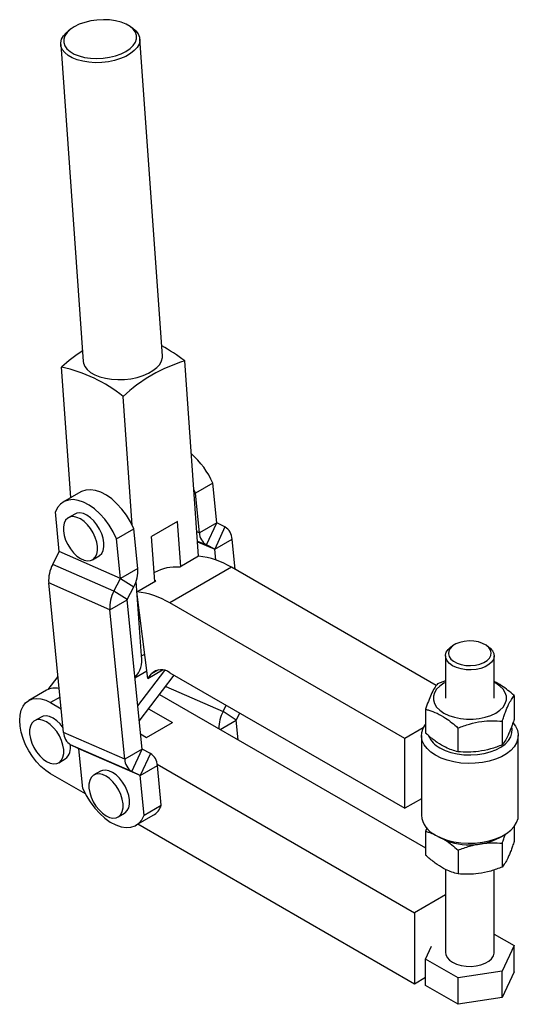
# Model space of a CAD drawing. Extents: x 67 to 384, y 32 to 285.
# Tile 3 of 3: x 302 to 384, y 100 to 261. Entities that reach past the tile are written whole.
import ezdxf

# ---------------------------------------------------------------- set-up
doc = ezdxf.new("R2010")
doc.units = 0
doc.linetypes.add('SLD-SÓLIDA', pattern=[0])
doc.layers.get('0').update_dxf_attribs({"linetype": 'CONTINUOUS'})

msp = doc.modelspace()

# ---------------------------------------------------------------- linework, layer by layer
at = {"color": 7, "linetype": 'SLD-SÓLIDA'}
for p, q in [((310.751295, 259.866067), (310.377973, 259.576274)), ((320.5682, 260.300198), (320.157659, 260.534305)), ((325.795762, 206.359387), (322.106571, 258.28984)), ((309.139252, 257.368629), (312.828443, 205.438176)), ((331.732409, 173.525541), (329.459167, 205.524569)), ((310.80876, 183.135335), (309.290354, 204.508996)), ((320.854726, 178.601041), (319.356379, 199.692353)), ((334.045855, 185.501842), (331.217428, 183.869025)), ((334.691648, 179.006432), (334.045855, 185.501842)), ((312.40873, 184.058978), (309.580303, 182.426162)), ((330.957515, 184.433257), (331.217428, 183.869025)), ((331.863221, 177.373616), (331.217428, 183.869025)), ((308.903334, 174.287468), (308.25754, 180.782877)), ((311.445381, 180.444235), (310.38472, 179.831929)), ((328.276808, 179.231577), (324.034167, 176.782353)), ((328.802336, 171.834046), (328.276808, 179.231577)), ((318.286212, 176.403994), (321.114639, 178.03681)), ((321.760433, 171.541401), (321.114639, 178.03681)), ((334.691648, 179.006432), (331.863221, 177.373616)), ((333.015646, 175.372283), (334.694522, 179.001441)), ((336.049158, 178.323685), (334.370282, 174.694527)), ((336.049158, 178.323685), (334.694522, 179.001441)), ((318.932006, 169.908584), (318.286212, 176.403994)), ((324.559695, 169.384821), (324.034167, 176.782353)), ((334.373156, 174.689536), (337.201583, 176.322352)), ((337.692781, 171.381873), (337.201583, 176.322352)), ((307.821589, 172.196569), (308.901711, 174.279881)), ((318.930383, 169.900997), (308.901711, 174.279881)), ((318.932006, 169.908584), (308.903334, 174.287468)), ((334.370282, 174.694527), (333.015646, 175.372283)), ((334.549899, 172.911848), (334.373156, 174.689536)), ((314.353148, 172.957666), (315.413808, 173.569972)), ((331.732409, 173.525541), (328.625559, 171.731995)), ((317.850261, 167.817685), (307.821589, 172.196569)), ((321.760433, 171.541401), (318.932006, 169.908584)), ((337.109416, 171.7186), (327.006628, 165.886385)), ((370.663959, 152.350387), (337.109416, 171.7186)), ((317.850261, 167.817685), (318.930383, 169.900997)), ((318.930383, 169.900997), (321.109472, 168.498995)), ((322.376068, 157.186063), (321.505092, 169.446243)), ((321.629621, 167.693326), (324.736472, 169.486872)), ((324.504174, 170.865224), (324.456482, 170.837691)), ((324.736472, 169.486872), (324.551625, 169.498423)), ((317.1993, 164.77528), (307.170628, 169.154164)), ((309.606477, 144.654338), (307.170628, 169.154164)), ((320.02935, 166.415683), (317.850261, 167.817685)), ((320.02935, 166.415683), (321.109472, 168.498995)), ((317.1993, 164.77528), (320.027727, 166.408096)), ((322.463576, 141.90827), (320.027727, 166.408096)), ((323.432593, 153.512522), (321.629621, 167.693326)), ((319.635148, 140.275454), (317.1993, 164.77528)), ((365.504668, 143.664707), (327.006628, 165.886385)), ((373.692368, 159.059133), (373.338735, 158.854868)), ((378.997037, 158.855173), (378.643382, 159.0594)), ((372.167974, 157.222508), (372.168348, 150.281696)), ((380.168348, 150.282127), (380.167974, 157.22294)), ((323.432593, 153.512522), (325.835996, 154.899977)), ((308.691873, 153.853441), (307.052859, 151.710631)), ((321.298263, 153.629009), (323.272853, 154.768915)), ((321.753605, 149.04917), (326.169085, 154.82187)), ((322.003432, 146.536405), (327.737471, 154.032959)), ((323.432593, 153.512522), (323.992811, 154.244939)), ((327.007245, 154.454458), (365.505284, 132.23278)), ((372.168197, 153.094774), (370.861159, 152.635542)), ((306.82591, 151.595297), (303.895836, 149.903801)), ((325.33914, 150.897435), (368.919803, 125.738854)), ((383.418194, 150.693744), (383.418404, 146.805634)), ((307.467421, 149.550128), (309.220331, 148.538195)), ((323.544132, 148.550681), (327.442404, 146.300256)), ((335.727259, 148.098811), (336.254921, 149.116552)), ((368.918578, 148.450508), (368.918788, 144.562398)), ((305.911891, 147.187308), (304.851231, 146.575002)), ((337.906349, 146.696809), (335.727259, 148.098811)), ((337.906349, 146.696809), (338.491552, 147.825534)), ((323.199763, 143.851031), (327.442404, 146.300256)), ((338.225982, 143.45802), (337.904725, 146.689222)), ((368.535785, 145.414533), (365.504668, 143.664707)), ((374.225806, 145.387092), (374.226016, 141.498982)), ((381.475614, 146.50871), (381.475824, 142.6206)), ((319.635148, 140.275454), (309.606477, 144.654338)), ((322.213832, 144.420198), (323.199763, 143.851031)), ((365.505284, 132.23278), (365.504668, 143.664707)), ((368.231178, 144.157237), (368.231883, 131.092177)), ((384.106883, 131.093033), (384.106178, 144.158092)), ((320.787574, 138.274122), (310.758902, 142.653005)), ((312.113537, 141.975249), (310.758902, 142.653005)), ((322.142209, 137.596365), (312.113537, 141.975249)), ((322.145083, 137.591374), (312.116411, 141.970258)), ((312.762205, 135.474848), (312.116411, 141.970258)), ((322.463576, 141.90827), (319.635148, 140.275454)), ((320.787574, 138.274122), (322.466449, 141.90328)), ((323.821085, 141.225523), (322.142209, 137.596365)), ((323.821085, 141.225523), (322.466449, 141.90328)), ((308.819658, 139.70074), (309.880318, 140.313046)), ((322.145083, 137.591374), (324.97351, 139.22419)), ((324.942485, 139.461988), (367.116297, 115.115565)), ((325.619304, 132.728781), (324.97351, 139.22419)), ((313.188785, 134.580928), (307.467421, 137.883801)), ((315.634609, 138.30887), (314.573949, 137.696564)), ((322.142209, 137.596365), (320.787574, 138.274122)), ((322.790877, 131.095965), (322.145083, 137.591374)), ((322.790877, 131.095965), (325.619304, 132.728781)), ((368.231736, 133.806727), (365.505284, 132.23278)), ((318.542376, 130.822301), (319.603037, 131.434607)), ((321.468114, 129.45268), (324.296541, 131.085496)), ((367.116297, 103.449238), (321.770124, 129.627027)), ((383.419352, 129.227542), (383.419482, 126.799762)), ((369.12642, 129.04184), (368.919657, 128.444635)), ((368.919657, 128.444635), (368.919867, 124.556525)), ((370.555461, 127.853213), (371.262771, 127.44476)), ((381.076387, 127.445289), (381.783653, 127.853819)), ((381.476693, 126.502838), (381.476902, 122.614728)), ((374.226885, 125.381219), (374.227094, 121.493109)), ((372.16986, 122.233959), (372.170593, 108.636818)), ((380.170593, 108.63725), (380.169864, 122.164452)), ((372.170087, 118.033055), (367.116297, 115.115565)), ((367.116297, 115.115565), (367.116297, 103.449238)), ((380.170432, 111.634586), (383.420401, 109.758652)), ((383.420401, 109.758652), (381.477821, 105.573618)), ((383.420634, 105.430851), (383.420401, 109.758652)), ((368.920785, 107.515415), (369.908532, 109.643387)), ((374.228013, 104.452), (368.920785, 107.515415)), ((368.921018, 103.187614), (368.920785, 107.515415)), ((381.477821, 105.573618), (374.228013, 104.452)), ((381.478054, 101.245817), (381.477821, 105.573618)), ((383.420634, 105.430851), (381.478054, 101.245817)), ((368.920948, 104.491041), (367.116297, 103.449238)), ((374.228246, 100.124199), (374.228013, 104.452)), ((374.228246, 100.124199), (368.921018, 103.187614)), ((381.478054, 101.245817), (374.228246, 100.124199))]:
    msp.add_line(p, q, dxfattribs=at)
at = {"color": 8, "linetype": 'SLD-SÓLIDA'}
for p, q in [((331.4461, 177.555747), (331.863221, 177.373616)), ((331.555936, 176.009646), (333.015646, 175.372283)), ((331.562261, 175.920611), (334.370282, 174.694527)), ((331.562535, 175.916755), (334.373156, 174.689536)), ((322.376068, 157.186063), (322.925226, 157.503085)), ((325.160831, 154.919222), (323.992811, 154.244939)), ((326.335237, 152.19971), (335.727259, 148.098811)), ((309.030035, 150.452206), (307.467421, 149.550128)), ((335.266747, 145.16635), (337.904725, 146.689222))]:
    msp.add_line(p, q, dxfattribs=at)
at = {"color": 7, "linetype": 'SLD-SÓLIDA', "flags": 128}
for points in [[(311.350137, 255.804191), (312.148638, 255.490156), (313.051788, 255.260081), (314.032144, 255.120957), (315.059919, 255.077011), (316.103885, 255.129578), (317.132322, 255.277062), (318.11398, 255.51498), (319.019032, 255.836105), (319.81998, 256.230679), (320.492486, 256.686712), (321.016117, 257.190349), (321.374962, 257.726286), (321.558119, 258.27824), (321.560022, 258.82944), (321.380613, 259.363138), (321.025344, 259.863117), (320.505009, 260.314186), (319.835418, 260.70264), (319.036917, 261.016675), (318.133767, 261.246751), (317.153411, 261.385875), (316.125636, 261.429821), (315.08167, 261.377253), (314.053234, 261.22977), (313.071576, 260.991851), (312.166523, 260.670726), (311.365575, 260.276153), (310.693069, 259.820119), (310.169438, 259.316483), (309.810593, 258.780545), (309.627436, 258.228591), (309.625533, 257.677391), (309.804942, 257.143694), (310.160211, 256.643714), (310.680546, 256.192645), (311.350137, 255.804191)], [(320.5682, 260.300198), (320.910176, 260.085697), (321.457023, 259.627283), (321.84473, 259.119823), (322.062723, 258.577159), (322.105054, 258.014093), (321.97057, 257.445985), (321.662937, 256.888331), (321.190549, 256.356342), (320.56629, 255.864531), (319.807189, 255.426311), (318.933951, 255.053636), (317.970397, 254.756673), (316.94281, 254.543521), (315.879219, 254.419995), (314.808637, 254.389464), (313.760266, 254.452761), (312.762703, 254.608159), (311.84316, 254.85142), (311.026718, 255.175908)], [(311.026718, 255.175908), (310.335648, 255.572772), (309.788801, 256.031186), (309.401093, 256.538647), (309.183101, 257.081311), (309.140769, 257.644376), (309.275254, 258.212484), (309.582886, 258.770138), (310.055274, 259.302127), (310.377973, 259.576274)], [(312.828443, 205.438176), (312.872291, 205.150857), (313.090284, 204.608193), (313.477992, 204.100733), (314.024839, 203.642319), (314.715908, 203.245455), (315.53235, 202.920967), (316.451894, 202.677706), (317.449457, 202.522308), (318.497827, 202.459011), (319.56841, 202.489542), (320.632, 202.613068), (321.659588, 202.826219), (322.623142, 203.123183), (323.496379, 203.495857), (324.255481, 203.934077), (324.87974, 204.425889), (325.352128, 204.957878), (325.65976, 205.515532), (325.794245, 206.08364), (325.795762, 206.359387)], [(321.114639, 178.03681), (320.563456, 179.163736), (319.909108, 180.240203), (319.16784, 181.239487), (318.358057, 182.136778), (317.499861, 182.9098), (316.614558, 183.539363), (315.724128, 184.009835), (314.850676, 184.309538), (314.015887, 184.43103), (313.240487, 184.371296), (312.543724, 184.131817), (312.40873, 184.058978)], [(318.286212, 176.403994), (317.735029, 177.53092), (317.080681, 178.607387), (316.339413, 179.606671), (315.52963, 180.503962), (314.671433, 181.276984), (313.786131, 181.906547), (312.895701, 182.377019), (312.022249, 182.676722), (311.18746, 182.798214), (310.412059, 182.738479), (309.715297, 182.499001), (309.114471, 182.085725), (308.624497, 181.50891), (308.25754, 180.782877)], [(312.368934, 173.154151), (312.952403, 172.888137), (313.510371, 172.775382), (314.018454, 172.820812), (314.454444, 173.022442), (314.799287, 173.371461), (315.037913, 173.852614), (315.159891, 174.444872), (315.159891, 175.122352), (315.037913, 175.855443), (314.799287, 176.612107), (314.454444, 177.359274), (314.018454, 178.064288), (313.510371, 178.696337), (312.952403, 179.227798), (312.368934, 179.635443), (311.785465, 179.901457), (311.227497, 180.014213), (310.719415, 179.968782), (310.283425, 179.767152), (309.938581, 179.418133), (309.699956, 178.93698), (309.577977, 178.344722), (309.577977, 177.667242), (309.699956, 176.934151), (309.938581, 176.177487), (310.283425, 175.430321), (310.719415, 174.725306), (311.227497, 174.093257), (311.785465, 173.561796), (312.368934, 173.154151)], [(315.413808, 173.569972), (315.515104, 173.634748), (315.859947, 173.983767), (316.098573, 174.46492), (316.220551, 175.057178), (316.220551, 175.734658), (316.098573, 176.46775), (315.859947, 177.224413), (315.515104, 177.97158), (315.079114, 178.676594), (314.571032, 179.308643), (314.013063, 179.840104), (313.429594, 180.24775), (312.846126, 180.513763), (312.288157, 180.626519), (311.780075, 180.581088), (311.445381, 180.444235)], [(377.20325, 154.992432), (376.377318, 154.916889), (375.542236, 154.942122), (374.734502, 155.067029), (373.989418, 155.28615), (373.339547, 155.589908), (372.813292, 155.965028), (372.433652, 156.395116), (372.217221, 156.861374), (372.173456, 157.343425), (372.304271, 157.8202), (372.603948, 158.270863), (373.05939, 158.675718), (373.338735, 158.854868)], [(377.073819, 155.679501), (377.803392, 155.844816), (378.450958, 156.099697), (378.984044, 156.431365), (379.37592, 156.823188), (379.606935, 157.255519), (379.665504, 157.706677), (379.548692, 158.154042), (379.262356, 158.575179), (378.820853, 158.948972), (378.246323, 159.256676), (377.567574, 159.482863), (376.818643, 159.616189), (376.037083, 159.649971), (375.262085, 159.582513), (374.532512, 159.417199), (373.884946, 159.162317), (373.35186, 158.830649), (372.959984, 158.438826), (372.728969, 158.006496), (372.6704, 157.555337), (372.787212, 157.107973), (373.073548, 156.686835), (373.515051, 156.313043), (374.089581, 156.005338), (374.76833, 155.779152), (375.517261, 155.645825), (376.298821, 155.612044), (377.073819, 155.679501)], [(378.997037, 158.855173), (379.522656, 158.48042), (379.902296, 158.050332), (380.118727, 157.584074), (380.162492, 157.102024), (380.031677, 156.625248), (379.732, 156.174585), (379.276558, 155.769731), (378.685256, 155.428379), (377.983936, 155.165449), (377.20325, 154.992432)], [(372.168209, 152.863244), (371.925707, 152.730831), (371.253436, 152.268323), (370.730501, 151.745459), (370.372793, 151.178125), (370.19118, 150.583561), (370.19118, 149.979832), (370.372793, 149.38528), (370.730501, 148.817973), (371.253436, 148.295146), (371.925707, 147.832687), (372.72689, 147.444646), (373.632639, 147.142813), (374.615434, 146.936361), (375.645414, 146.831562), (376.691283, 146.831599), (377.721262, 146.936473), (378.704058, 147.142996), (379.609807, 147.444893), (380.410989, 147.832992), (381.08326, 148.2955), (381.606195, 148.818364), (381.963903, 149.385697), (382.145516, 149.980261), (382.145516, 150.583991), (381.963903, 151.178542), (381.606195, 151.74585), (381.08326, 152.268676), (380.410989, 152.731136), (380.168209, 152.863675)], [(307.467421, 137.883801), (306.677209, 138.411797), (305.906454, 139.070424), (305.174136, 139.843463), (304.498286, 140.711882), (303.895546, 141.654295), (303.380757, 142.647498), (302.966596, 143.667035), (302.66326, 144.687801), (302.478218, 145.684663), (302.416027, 146.633073), (302.478218, 147.509678), (302.66326, 148.292895), (302.966596, 148.963437), (303.380757, 149.504793), (303.895546, 149.903634), (304.498286, 150.150138), (305.174136, 150.238237), (305.906454, 150.16576), (306.677209, 149.934492), (307.467421, 149.550128)], [(309.527902, 145.444646), (309.037542, 146.051717), (308.479573, 146.583178), (307.896105, 146.990823), (307.312636, 147.256837), (306.754667, 147.369592), (306.246585, 147.324162), (305.911891, 147.187308)], [(306.835444, 139.897225), (307.418913, 139.631211), (307.976882, 139.518456), (308.484964, 139.563886), (308.920954, 139.765516), (309.265797, 140.114535), (309.504423, 140.595688), (309.626401, 141.187946), (309.626401, 141.865426), (309.504423, 142.598517), (309.265797, 143.355181), (308.920954, 144.102348), (308.484964, 144.807362), (307.976882, 145.439411), (307.418913, 145.970872), (306.835444, 146.378517), (306.251976, 146.644531), (305.694007, 146.757286), (305.185925, 146.711856), (304.749935, 146.510226), (304.405091, 146.161207), (304.166466, 145.680054), (304.044488, 145.087796), (304.044488, 144.410316), (304.166466, 143.677225), (304.405091, 142.920561), (304.749935, 142.173394), (305.185925, 141.46838), (305.694007, 140.836331), (306.251976, 140.30487), (306.835444, 139.897225)], [(370.556018, 140.917545), (369.782183, 141.436589), (369.151012, 142.016417), (368.676604, 142.644078), (368.369557, 143.305549), (368.236729, 143.986055), (368.281088, 144.670395), (368.501642, 145.343281), (368.893465, 145.989683), (368.918709, 146.022727)], [(383.270985, 146.203798), (383.660752, 145.671251), (383.9678, 145.00978), (384.100628, 144.329274), (384.056269, 143.644934), (383.835715, 142.972048), (383.443891, 142.325646), (382.889552, 141.720169), (382.185079, 141.169142), (381.34621, 140.684873), (380.391683, 140.27818), (379.342821, 139.958149), (378.223054, 139.731928), (377.057396, 139.604571), (375.871886, 139.578922), (374.693005, 139.655555), (373.547088, 139.832757), (372.459734, 140.106571), (371.455231, 140.47088), (370.556018, 140.917545)], [(371.263081, 142.142315), (372.113513, 141.724773), (373.06897, 141.39139), (374.104707, 141.150801), (375.193898, 141.009237), (376.308335, 140.970364), (377.419154, 141.035189), (378.497584, 141.202033), (379.515696, 141.466575), (380.447121, 141.821963), (381.267736, 142.258994), (381.956286, 142.766348), (382.494939, 143.330885), (382.869745, 143.937983), (383.070995, 144.57192), (383.093477, 145.216276), (383.019365, 145.605872)], [(316.558163, 131.018786), (317.141631, 130.752773), (317.6996, 130.640017), (318.207682, 130.685447), (318.643672, 130.887078), (318.988516, 131.236097), (319.227141, 131.717249), (319.349119, 132.309508), (319.349119, 132.986988), (319.227141, 133.720079), (318.988516, 134.476743), (318.643672, 135.223909), (318.207682, 135.928923), (317.6996, 136.560973), (317.141631, 137.092434), (316.558163, 137.500079), (315.974694, 137.766093), (315.416725, 137.878848), (314.908643, 137.833418), (314.472653, 137.631787), (314.12781, 137.282769), (313.889184, 136.801616), (313.767206, 136.209358), (313.767206, 135.531878), (313.889184, 134.798786), (314.12781, 134.042123), (314.472653, 133.294956), (314.908643, 132.589942), (315.416725, 131.957893), (315.974694, 131.426432), (316.558163, 131.018786)], [(319.603037, 131.434607), (319.704332, 131.499384), (320.049176, 131.848403), (320.287801, 132.329556), (320.409779, 132.921814), (320.409779, 133.599294), (320.287801, 134.332385), (320.049176, 135.089049), (319.704332, 135.836215), (319.268342, 136.54123), (318.76026, 137.173279), (318.202292, 137.70474), (317.618823, 138.112385), (317.035354, 138.378399), (316.477386, 138.491154), (315.969303, 138.445724), (315.634609, 138.30887)], [(312.762205, 135.474848), (313.313389, 134.347922), (313.967737, 133.271455), (314.709004, 132.272171), (315.518788, 131.37488), (316.376984, 130.601858), (317.262286, 129.972295), (318.152716, 129.501823), (319.026168, 129.20212), (319.860957, 129.080628), (320.636358, 129.140363), (321.33312, 129.379841), (321.933946, 129.793117), (322.42392, 130.369932), (322.790877, 131.095965)], [(370.556723, 127.852485), (371.455935, 127.40582), (372.460438, 127.041512), (373.547793, 126.767698), (374.693709, 126.590495), (375.87259, 126.513863), (377.058101, 126.539511), (378.223759, 126.666869), (379.343526, 126.89309), (380.392387, 127.213121), (381.346914, 127.619813), (382.185783, 128.104082), (382.890256, 128.65511), (383.444596, 129.260587), (383.836419, 129.906988), (384.056973, 130.579874), (384.106883, 131.093033)], [(372.170593, 108.636818), (372.21984, 108.275684), (372.436271, 107.809426), (372.815911, 107.379338), (373.342166, 107.004218), (373.992037, 106.700459), (374.737121, 106.481339), (375.544855, 106.356432), (376.379937, 106.331199), (377.205869, 106.406742), (377.986555, 106.579759), (378.687875, 106.842689), (379.279177, 107.18404), (379.734619, 107.588895), (380.034296, 108.039558), (380.165111, 108.516333), (380.170593, 108.63725)]]:
    msp.add_lwpolyline(points, dxfattribs=at)
at = {"color": 7, "linetype": 'SLD-SÓLIDA'}
for centre, radius, start, end in [((330.153153, 181.443104), 31.101314, 124.1276827, 132.12893179), ((310.920583, 181.489451), 30.354011, 52.35655331, 60.91000793), ((336.703094, 181.310032), 25.274854, 106.65487622, 133.33974725), ((304.286606, 181.125426), 23.912944, 50.93562623, 77.92168278), ((322.08332, 180.412212), 13.000253, 23.04801407, 49.40989632), ((334.697616, 179.006546), 0.005969, 181.08972714, 238.77943254), ((334.808536, 176.276833), 2.39348, 1.08972714, 58.77943254), ((334.256269, 177.419136), 2.39348, 181.08972714, 238.77943254), ((308.889434, 174.286475), 0.013936, 331.75950714, 4.08637752), ((334.367188, 174.689422), 0.005969, 1.08972714, 58.77943253), ((330.443864, 160.787364), 12.803184, 58.62636905, 84.22382821), ((312.744622, 169.55238), 5.588201, 151.75950714, 184.08637752), ((316.186439, 171.143184), 5.588201, 331.75950714, 4.08637752), ((327.956476, 164.681686), 7.081986, 84.57879437, 119.17484956), ((318.918106, 169.907591), 0.013936, 331.75950714, 4.08637752), ((322.773294, 165.173497), 5.588201, 151.75950714, 184.08637752), ((320.041627, 166.409089), 0.013936, 151.75950714, 184.08637752), ((320.341076, 154.955148), 12.803184, 58.62636905, 84.22382821), ((318.209259, 156.551301), 4.21488, 317.03042198, 8.66170624), ((325.612753, 152.727882), 2.219385, 51.07346092, 136.87845129), ((308.19133, 148.977183), 2.952777, 76.28353965, 117.54330602), ((340.729355, 145.42651), 5.671169, 151.88724528, 181.42233193), ((337.918626, 146.690215), 0.013936, 151.75950714, 184.08637752), ((311.999524, 144.699857), 2.39348, 181.08972714, 238.77943254), ((373.067373, 145.72414), 4.010603, 203.3554664, 243.2639838), ((308.429395, 142.110577), 2.310043, 308.90961494, 14.93460442), ((312.110443, 141.970144), 0.005969, 1.08972714, 58.77943254), ((322.469543, 141.908384), 0.005969, 181.08972714, 238.77943254), ((322.580463, 139.178671), 2.39348, 1.08972714, 58.77943254), ((322.028196, 140.320974), 2.39348, 181.08972714, 238.77943254), ((322.139115, 137.591261), 0.005969, 1.08972714, 58.77943254), ((322.690656, 133.732176), 3.095769, 301.24747498, 341.08783572), ((372.141515, 131.443763), 3.92541, 185.13867284, 246.18863638), ((376.169018, 136.808834), 10.571578, 242.35488883, 297.65872125)]:
    msp.add_arc(centre, radius, start, end, dxfattribs=at)
for points, knots in [([(370.861159, 152.635542), (370.692551, 152.409237), (370.351679, 151.95172), (369.846645, 150.964975), (369.363876, 149.776257), (369.067915, 148.895116), (368.918578, 148.450508)], [0, 0, 0, 0, 0.2646022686, 0.5349422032, 0.7653402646, 1, 1, 1, 1]), ([(383.418194, 150.693744), (383.084834, 150.98754), (382.414891, 151.577969), (381.324912, 152.393398), (380.572321, 152.791566), (380.168201, 153.005371)], [0, 0, 0, 0, 0.3144101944, 0.6318581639, 1, 1, 1, 1]), ([(381.475614, 146.50871), (381.55936, 146.76119), (381.727178, 147.267134), (381.985272, 147.97802), (382.248764, 148.640184), (382.578138, 149.372199), (382.972934, 150.10079), (383.26887, 150.494889), (383.418194, 150.693744)], [0, 0, 0, 0, 0.13205959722, 0.2646337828, 0.39936849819, 0.5351292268, 0.76543463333, 1, 1, 1, 1]), ([(368.918578, 148.450508), (369.097299, 148.404177), (369.712695, 148.244646), (370.802411, 147.838472), (372.069641, 147.12211), (373.218757, 146.276747), (373.888844, 145.684773), (374.225806, 145.387092)], [0, 0, 0, 0, 0.103281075, 0.3556324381, 0.6140411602, 0.8059155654, 1, 1, 1, 1]), ([(383.418404, 146.805634), (383.334658, 146.553155), (383.166841, 146.047211), (382.908746, 145.336325), (382.645255, 144.67416), (382.31588, 143.942146), (381.921084, 143.213555), (381.625148, 142.819455), (381.475824, 142.6206)], [0, 0, 0, 0, 0.1320595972, 0.2646337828, 0.3993684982, 0.5351292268, 0.7654346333, 1, 1, 1, 1]), ([(374.225806, 145.387092), (374.855025, 145.621362), (376.127106, 146.094983), (378.011891, 146.487851), (379.813647, 146.617962), (380.918251, 146.545349), (381.475614, 146.50871)], [0, 0, 0, 0, 0.2646022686, 0.5349422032, 0.7653402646, 1, 1, 1, 1]), ([(374.226016, 141.498982), (373.890814, 141.589995), (373.22071, 141.771941), (372.083209, 142.247019), (370.814434, 142.99142), (369.724058, 143.841525), (369.097512, 144.402405), (368.918788, 144.562398)], [0, 0, 0, 0, 0.1930629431, 0.3859525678, 0.6379311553, 0.8967186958, 1, 1, 1, 1]), ([(381.475824, 142.6206), (380.846605, 142.38633), (379.574524, 141.912708), (377.689739, 141.519841), (375.887983, 141.38973), (374.783379, 141.462343), (374.226016, 141.498982)], [0, 0, 0, 0, 0.2646022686, 0.5349422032, 0.7653402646, 1, 1, 1, 1]), ([(368.919657, 128.444635), (369.098183, 128.39991), (369.594213, 128.275643), (370.104983, 128.064901), (370.431921, 127.930008)], [0, 0, 0, 0, 0.3599106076, 1, 1, 1, 1]), ([(381.476693, 126.502838), (381.56048, 126.754263), (381.728383, 127.258094), (381.914771, 127.784318), (382.017429, 128.039663), (382.033439, 128.079484)], [0, 0, 0, 0, 0.4567504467, 0.9152806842, 1, 1, 1, 1]), ([(371.917566, 127.157833), (372.007662, 127.108316), (372.44231, 126.869435), (373.219748, 126.261222), (373.889893, 125.675671), (374.226885, 125.381219)], [0, 0, 0, 0, 0.1150411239, 0.5549868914, 1, 1, 1, 1]), ([(374.226885, 125.381219), (374.856103, 125.61549), (376.128185, 126.089111), (378.012969, 126.481978), (379.814726, 126.61209), (380.91933, 126.539477), (381.476693, 126.502838)], [0, 0, 0, 0, 0.2646022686, 0.5349422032, 0.7653402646, 1, 1, 1, 1]), ([(383.419482, 126.799762), (383.335737, 126.547282), (383.167919, 126.041339), (382.909824, 125.330452), (382.646333, 124.668288), (382.316959, 123.936274), (381.922163, 123.207682), (381.626226, 122.813583), (381.476902, 122.614728)], [0, 0, 0, 0, 0.1320595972, 0.2646337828, 0.3993684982, 0.5351292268, 0.7654346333, 1, 1, 1, 1]), ([(374.227094, 121.493109), (373.891892, 121.584123), (373.221789, 121.766069), (372.084288, 122.241147), (370.815512, 122.985548), (369.725136, 123.835652), (369.098591, 124.396532), (368.919867, 124.556525)], [0, 0, 0, 0, 0.1930629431, 0.3859525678, 0.6379311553, 0.8967186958, 1, 1, 1, 1]), ([(381.476902, 122.614728), (380.847684, 122.380457), (379.575602, 121.906836), (377.690818, 121.513969), (375.889061, 121.383857), (374.784457, 121.45647), (374.227094, 121.493109)], [0, 0, 0, 0, 0.2646022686, 0.5349422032, 0.7653402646, 1, 1, 1, 1])]:
    msp.add_open_spline(points, degree=3, knots=knots, dxfattribs=at)

doc.saveas('drawing.dxf')
